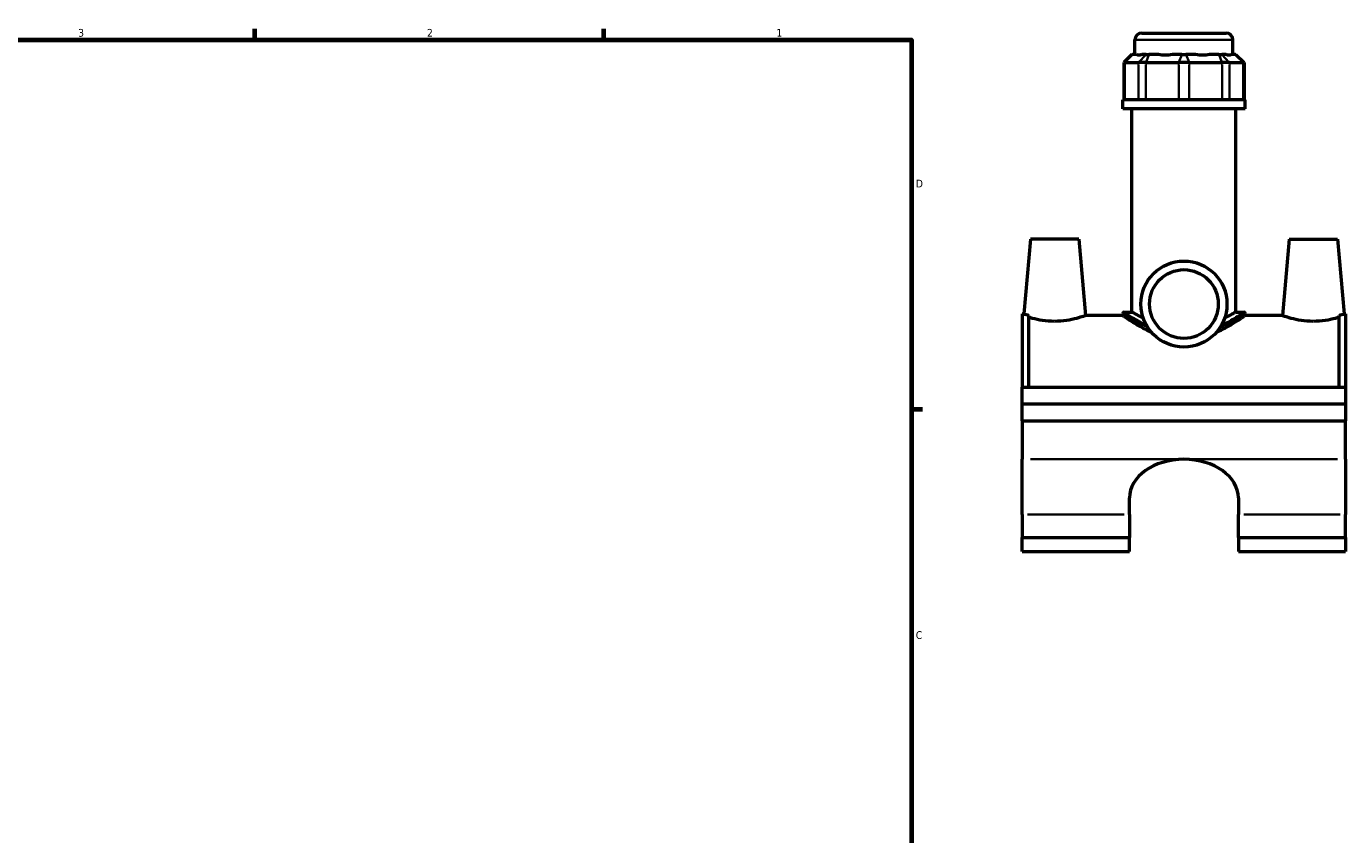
# Model space of a CAD drawing. Header units: inches. Extents: x 0.1 to 45.3, y 0.1 to 44.6.
# Tile 5 of 6: x 22.7 to 38.8, y 11.3 to 21.2. Entities that reach past the tile are written whole.
import ezdxf

# ---------------------------------------------------------------- set-up
doc = ezdxf.new("R2010")
doc.units = ezdxf.units.IN
doc.header["$MEASUREMENT"] = 0
for name, color, linetype, lineweight in [('Border (ANSI)', 7, 'Continuous', 70), ('Visible (ANSI)', 7, 'Continuous', 50), ('Visible Narrow (ANSI)', 7, 'Continuous', 35)]:
    doc.layers.add(name, color=color, linetype=linetype, lineweight=lineweight)
doc.styles.add('Note Text (ANSI)', font='tahoma.ttf')

# ---------------------------------------------------------------- blocks, each defined once
blk = doc.blocks.new('Borders Default Border')
at = {"layer": 'Border (ANSI)'}
for p, q in [((25.5, 21), (25.5, 21.134)), ((29.75, 21), (29.75, 21.134)), ((33.5, 16.5), (33.634, 16.5))]:
    blk.add_line(p, q, dxfattribs=at)
at = {"layer": 'Border (ANSI)', "flags": 128}
blk.add_lwpolyline([(0.5, 1), (0.5, 21), (33.5, 21), (33.5, 1), (0.5, 1)], dxfattribs=at)
at = {"layer": 'Border (ANSI)', "color": 5, "true_color": 0x0000ff, "char_height": 0.0945, "attachment_point": 7, "style": 'Note Text (ANSI)'}
for s, insert in [('3', (23.346, 21.038)), ('2', (27.596, 21.04)), ('1', (31.854, 21.04)), ('D', (33.553, 19.203)), ('C', (33.552, 13.701))]:
    blk.add_mtext(s, dxfattribs=dict(at, insert=insert))

msp = doc.modelspace()

# ---------------------------------------------------------------- linework, layer by layer
at = {"layer": 'Visible (ANSI)'}
for p, q in [((36.305, 21.083), (37.333, 21.083)), ((36.222, 20.825), (36.222, 21.001)), ((37.416, 20.825), (37.416, 21.001)), ((36.186, 20.825), (36.087, 20.726)), ((36.186, 20.825), (36.191, 20.825)), ((36.239, 20.825), (36.191, 20.825)), ((36.357, 20.825), (36.309, 20.825)), ((36.357, 20.825), (36.393, 20.825)), ((36.509, 20.825), (36.393, 20.825)), ((36.794, 20.825), (36.678, 20.825)), ((36.794, 20.825), (36.844, 20.825)), ((36.96, 20.825), (36.844, 20.825)), ((37.245, 20.825), (37.129, 20.825)), ((37.245, 20.825), (37.281, 20.825)), ((37.329, 20.825), (37.281, 20.825)), ((37.447, 20.825), (37.399, 20.825)), ((37.447, 20.825), (37.452, 20.825)), ((37.452, 20.825), (37.551, 20.726)), ((36.099, 20.726), (36.087, 20.726)), ((36.087, 20.726), (36.087, 20.272)), ((36.099, 20.726), (36.265, 20.726)), ((36.355, 20.726), (36.265, 20.726)), ((36.355, 20.726), (36.756, 20.726)), ((36.882, 20.726), (36.756, 20.726)), ((36.882, 20.726), (37.283, 20.726)), ((37.373, 20.726), (37.283, 20.726)), ((37.373, 20.726), (37.539, 20.726)), ((37.551, 20.726), (37.539, 20.726)), ((37.551, 20.726), (37.551, 20.272)), ((37.565, 20.272), (36.073, 20.272)), ((36.073, 20.161), (36.073, 20.272)), ((37.565, 20.161), (37.565, 20.272)), ((37.565, 20.161), (36.073, 20.161)), ((36.185, 17.685), (36.185, 20.161)), ((37.453, 17.685), (37.453, 20.161)), ((34.948, 18.575), (34.868, 17.664)), ((35.538, 18.575), (34.948, 18.575)), ((35.538, 18.575), (35.62, 17.642)), ((38.1, 18.575), (38.018, 17.642)), ((38.1, 18.575), (38.69, 18.575)), ((38.69, 18.575), (38.77, 17.664)), ((36.09, 17.685), (36.185, 17.685)), ((37.453, 17.685), (37.548, 17.685)), ((34.849, 17.664), (34.849, 16.772)), ((34.849, 17.664), (34.868, 17.664)), ((34.928, 16.772), (34.928, 17.644)), ((36.073, 17.642), (35.62, 17.642)), ((36.073, 17.669), (36.073, 17.642)), ((37.565, 17.669), (37.565, 17.642)), ((38.018, 17.642), (37.565, 17.642)), ((38.71, 16.772), (38.71, 17.644)), ((38.77, 17.664), (38.789, 17.664)), ((38.789, 17.664), (38.789, 16.772)), ((34.849, 16.772), (38.789, 16.772)), ((34.849, 16.567), (34.849, 16.772)), ((38.789, 16.772), (38.789, 16.567)), ((34.849, 16.567), (38.789, 16.567)), ((34.849, 16.567), (38.789, 16.567)), ((34.849, 16.361), (34.849, 16.567)), ((38.789, 16.567), (38.789, 16.361)), ((34.849, 16.361), (34.849, 15.891)), ((34.849, 16.361), (38.789, 16.361)), ((38.789, 15.891), (38.789, 16.361)), ((34.849, 15.217), (34.849, 15.891)), ((38.789, 15.891), (38.789, 15.217)), ((36.156, 15.217), (36.156, 15.422)), ((37.482, 15.422), (37.482, 15.217)), ((34.849, 15.217), (34.849, 14.938)), ((36.156, 15.217), (36.156, 14.938)), ((37.482, 14.938), (37.482, 15.217)), ((38.789, 14.938), (38.789, 15.217)), ((34.849, 14.768), (34.849, 14.938)), ((34.849, 14.938), (36.156, 14.938)), ((36.156, 14.768), (36.156, 14.938)), ((37.482, 14.938), (37.482, 14.768)), ((37.482, 14.938), (38.789, 14.938)), ((38.789, 14.938), (38.789, 14.768)), ((34.849, 14.768), (36.156, 14.768)), ((37.482, 14.768), (38.789, 14.768))]:
    msp.add_line(p, q, dxfattribs=at)
for radius in [0.524, 0.419]:
    msp.add_circle((36.819, 17.783), radius, dxfattribs=at)
for centre, radius, start, end in [((36.305, 21.001), 0.0829, 90, 180), ((37.333, 21.001), 0.0829, 0, 90), ((36.09, 17.669), 0.0166, 90, 180), ((37.548, 17.669), 0.0166, 0, 90)]:
    msp.add_arc(centre, radius, start, end, dxfattribs=at)
for centre, major_axis, ratio, start_param, end_param in [((36.819, 21.415), (-0.585, -0.585), 0.198912, 0.042463, 0.350237), ((36.819, 21.415), (0.496, 0.496), 0.668179, 3.576754, 3.884528), ((36.819, 21.415), (-0.496, 0.496), 0.668179, 2.398657, 2.706431), ((36.819, 21.415), (-0.585, 0.585), 0.198912, 2.791356, 3.09913), ((36.819, 15.422), (-0.663, 0), 0.707107, 4.712389, 6.283185), ((36.819, 15.422), (0.663, 0), 0.707107, 0, 1.570796)]:
    msp.add_ellipse(centre, major_axis=major_axis, ratio=ratio, start_param=start_param, end_param=end_param, dxfattribs=at)
for points, knots in [([(36.324, 17.613), (36.314, 17.618), (36.304, 17.623), (36.271, 17.639), (36.251, 17.649), (36.218, 17.667), (36.206, 17.674), (36.189, 17.683), (36.185, 17.685), (36.185, 17.685)], [1.432166, 1.432166, 1.432166, 1.432166, 1.560284, 1.560284, 1.871127, 1.871127, 2.181971, 2.181971, 2.492814, 2.492814, 2.492814, 2.492814]), ([(37.453, 17.685), (37.453, 17.685), (37.449, 17.683), (37.432, 17.674), (37.42, 17.667), (37.387, 17.649), (37.367, 17.639), (37.334, 17.623), (37.324, 17.618), (37.314, 17.613)], [7.478442, 7.478442, 7.478442, 7.478442, 7.789285, 7.789285, 8.100129, 8.100129, 8.410972, 8.410972, 8.53909, 8.53909, 8.53909, 8.53909]), ([(34.868, 17.664), (34.868, 17.664), (34.877, 17.66), (34.905, 17.651), (34.916, 17.648), (34.928, 17.644)], [4.3794475, 4.3794475, 4.3794475, 4.3794475, 4.7435764, 4.7435764, 4.9102275, 4.9102275, 4.9102275, 4.9102275]), ([(35.243, 17.572), (35.195, 17.572), (35.144, 17.576), (35.051, 17.589), (35.008, 17.599), (34.958, 17.612), (34.942, 17.617), (34.928, 17.621)], [2.9364451, 2.9364451, 2.9364451, 2.9364451, 3.3043662, 3.3043662, 3.6722873, 3.6722873, 3.8636438, 3.8636438, 3.8636438, 3.8636438]), ([(35.62, 17.642), (35.62, 17.642), (35.61, 17.639), (35.572, 17.626), (35.544, 17.617), (35.478, 17.599), (35.435, 17.589), (35.342, 17.576), (35.291, 17.572), (35.243, 17.572)], [7.341113, 7.341113, 7.341113, 7.341113, 7.707303, 7.707303, 8.073493, 8.073493, 8.441414, 8.441414, 8.809335, 8.809335, 8.809335, 8.809335]), ([(36.428, 17.435), (36.419, 17.439), (36.41, 17.443), (36.361, 17.467), (36.324, 17.486), (36.26, 17.522), (36.229, 17.54), (36.175, 17.574), (36.151, 17.589), (36.113, 17.615), (36.098, 17.625), (36.078, 17.639), (36.073, 17.642), (36.073, 17.642)], [1.040877, 1.040877, 1.040877, 1.040877, 1.127423, 1.127423, 1.503231, 1.503231, 1.873987, 1.873987, 2.244743, 2.244743, 2.615498, 2.615498, 2.986254, 2.986254, 2.986254, 2.986254]), ([(37.565, 17.642), (37.565, 17.642), (37.56, 17.639), (37.54, 17.625), (37.525, 17.615), (37.487, 17.589), (37.463, 17.574), (37.409, 17.54), (37.378, 17.522), (37.314, 17.486), (37.277, 17.467), (37.229, 17.443), (37.219, 17.439), (37.21, 17.435)], [8.958761, 8.958761, 8.958761, 8.958761, 9.329517, 9.329517, 9.700273, 9.700273, 10.071028, 10.071028, 10.441784, 10.441784, 10.817592, 10.817592, 10.904138, 10.904138, 10.904138, 10.904138]), ([(38.395, 17.572), (38.347, 17.572), (38.296, 17.576), (38.203, 17.589), (38.16, 17.599), (38.094, 17.617), (38.066, 17.626), (38.028, 17.639), (38.018, 17.642), (38.018, 17.642)], [0, 0, 0, 0, 0.367921, 0.367921, 0.735842, 0.735842, 1.102032, 1.102032, 1.468223, 1.468223, 1.468223, 1.468223]), ([(38.71, 17.621), (38.696, 17.617), (38.68, 17.612), (38.63, 17.599), (38.587, 17.589), (38.494, 17.576), (38.443, 17.572), (38.395, 17.572)], [4.9456914, 4.9456914, 4.9456914, 4.9456914, 5.1370479, 5.1370479, 5.504969, 5.504969, 5.8728901, 5.8728901, 5.8728901, 5.8728901]), ([(38.71, 17.644), (38.722, 17.648), (38.733, 17.651), (38.761, 17.66), (38.77, 17.664), (38.77, 17.664)], [3.8486675, 3.8486675, 3.8486675, 3.8486675, 4.0153186, 4.0153186, 4.3794475, 4.3794475, 4.3794475, 4.3794475])]:
    msp.add_open_spline(points, degree=3, knots=knots, dxfattribs=at)
at = {"layer": 'Visible Narrow (ANSI)'}
for p, q in [((37.408, 21.001), (36.23, 21.001)), ((36.187, 20.82), (36.104, 20.731)), ((36.353, 20.82), (36.27, 20.731)), ((36.391, 20.82), (36.357, 20.731)), ((36.792, 20.82), (36.757, 20.731)), ((36.846, 20.82), (36.881, 20.731)), ((37.247, 20.82), (37.281, 20.731)), ((37.285, 20.82), (37.368, 20.731)), ((37.451, 20.82), (37.534, 20.731)), ((36.099, 20.294), (36.099, 20.703)), ((36.265, 20.703), (36.265, 20.294)), ((36.355, 20.294), (36.355, 20.703)), ((36.756, 20.703), (36.756, 20.294)), ((36.882, 20.294), (36.882, 20.703)), ((37.283, 20.703), (37.283, 20.294)), ((37.373, 20.294), (37.373, 20.703)), ((37.539, 20.703), (37.539, 20.294)), ((34.948, 15.891), (36.721, 15.891)), ((36.918, 15.891), (38.691, 15.891)), ((34.914, 15.217), (36.091, 15.217)), ((37.547, 15.217), (38.724, 15.217))]:
    msp.add_line(p, q, dxfattribs=at)
for points, knots in [([(36.364, 17.524), (36.332, 17.54), (36.303, 17.555), (36.221, 17.601), (36.177, 17.629), (36.11, 17.671), (36.091, 17.685), (36.09, 17.685), (36.09, 17.685), (36.09, 17.685)], [7.219543, 7.219543, 7.219543, 7.219543, 7.545812, 7.545812, 8.196166, 8.196166, 8.902229, 8.902229, 8.918421, 8.918421, 8.918421, 8.918421]), ([(37.548, 17.685), (37.548, 17.685), (37.546, 17.684), (37.53, 17.673), (37.506, 17.657), (37.425, 17.606), (37.361, 17.567), (37.281, 17.528), (37.277, 17.526), (37.274, 17.524)], [14.864041, 14.864041, 14.864041, 14.864041, 15.119744, 15.119744, 15.727786, 15.727786, 16.526836, 16.526836, 16.562924, 16.562924, 16.562924, 16.562924]), ([(36.073, 17.669), (36.073, 17.669), (36.073, 17.669), (36.074, 17.668), (36.094, 17.655), (36.162, 17.613), (36.208, 17.585), (36.298, 17.537), (36.338, 17.517), (36.38, 17.498)], [-8.918421, -8.918421, -8.918421, -8.918421, -8.902229, -8.902229, -8.196166, -8.196166, -7.545812, -7.545812, -7.132635, -7.132635, -7.132635, -7.132635]), ([(37.258, 17.498), (37.271, 17.504), (37.283, 17.509), (37.373, 17.553), (37.438, 17.59), (37.521, 17.64), (37.546, 17.657), (37.562, 17.667), (37.565, 17.668), (37.565, 17.668)], [-16.649827, -16.649827, -16.649827, -16.649827, -16.526836, -16.526836, -15.727786, -15.727786, -15.119744, -15.119744, -14.864041, -14.864041, -14.864041, -14.864041])]:
    msp.add_open_spline(points, degree=3, knots=knots, dxfattribs=at)

# ---------------------------------------------------------------- block references
msp.add_blockref('Borders Default Border', (0, 0))

doc.saveas('drawing.dxf')
